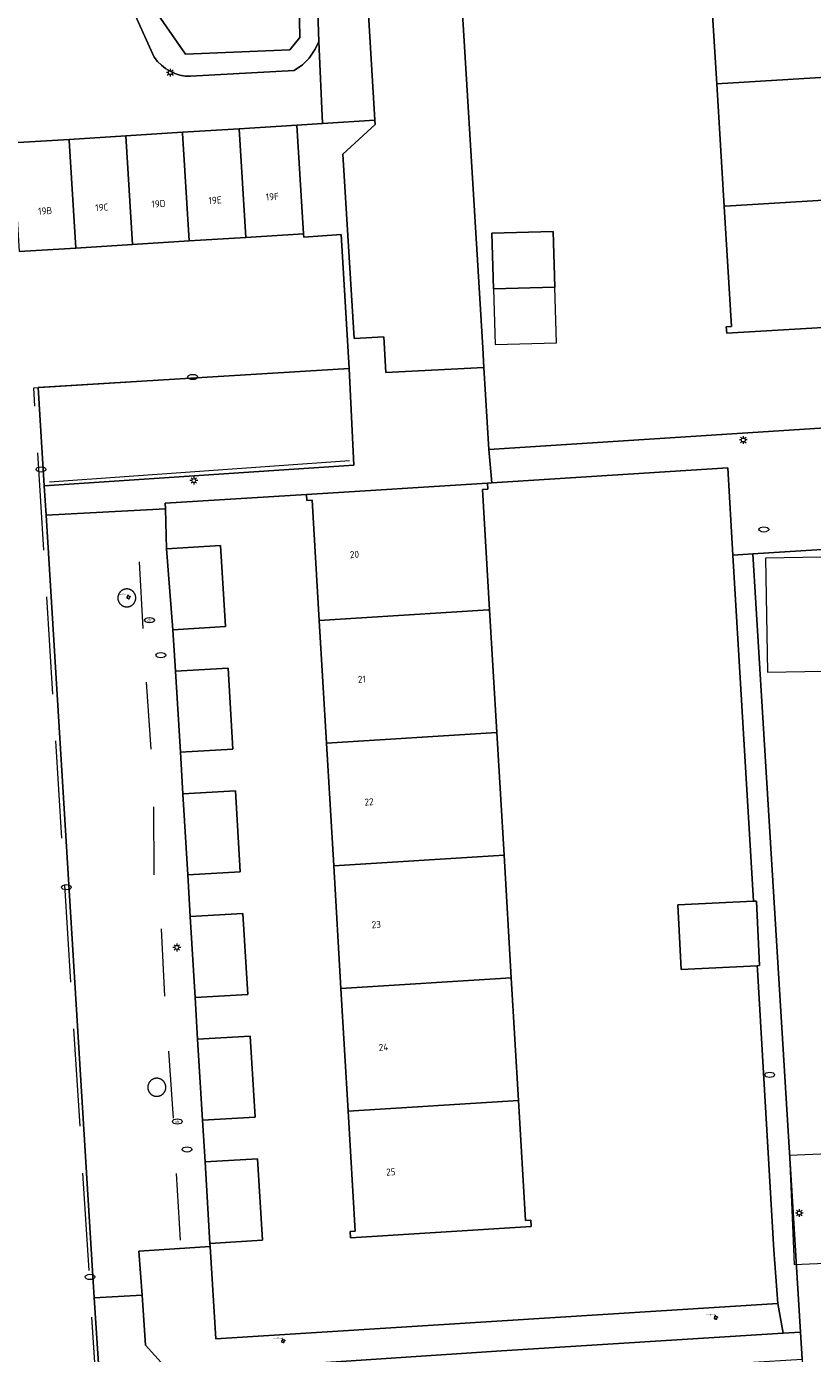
# Model space of a CAD drawing. Header units: metres. Extents: x 162098 to 162858, y 502351 to 503184.
# Tile 40 of 94: x 162428 to 162469, y 502754 to 502822. Entities that reach past the tile are written whole.
import ezdxf
from ezdxf.enums import TextEntityAlignment as Align

# ---------------------------------------------------------------- set-up
doc = ezdxf.new("R2010")
doc.units = ezdxf.units.M
doc.linetypes.add('RI-HWA-SO', pattern=[7.4, 5, -2.4])
for name, color, linetype, lineweight, true_color in [('B-PV-GR-BEPLANTING_CULTUUR_HEESTERS-GV', 7, 'Continuous', 13, 0x99cc00), ('B-PV-GR-BEPLANTING_CULTUUR_ROOS-GV', 7, 'Continuous', 18, 0x99cc00), ('B-PV-GR-BOOM-S', 7, 'Continuous', 13, 0x4c9900), ('B-PV-RI-HWA_GOOT_MOLGOOT-G', 150, 'RI-HWA-SO', 18, 0x007fff)]:
    doc.layers.add(name, color=color, linetype=linetype, lineweight=lineweight, true_color=true_color)
for name, color, linetype, lineweight in [('B-PV-IE-MEUBILAIR-S', 252, 'Continuous', 13), ('B-PV-IE-MEUBILAIR_WEGMEUBILAIR-G', 252, 'Continuous', 13), ('B-PV-IE-MEUBILAIR_WEGMEUBILAIR-GV', 252, 'Continuous', 13), ('B-PV-OG-BEBOUWING-GV', 7, 'Continuous', 18), ('B-PV-OG-BEBOUWING-T18', 7, 'Continuous', 18), ('B-PV-OG-BEBOUWING_LUIFEL-GV', 7, 'Continuous', 18), ('B-PV-OG-BEBOUWING_OVERBOUWING-GV', 7, 'Continuous', 18), ('B-PV-OG-TERREIN_BEGROEID-GV', 7, 'Continuous', 13), ('B-PV-OG-TERREIN_ERF-GV', 252, 'Continuous', 13), ('B-PV-VH-OPENVERHARDING_BETONSTRAATSTEEN-GV', 252, 'Continuous', 13), ('B-PV-VH-OPENVERHARDING_TEGEL-GV', 252, 'Continuous', 13)]:
    doc.layers.add(name, color=color, linetype=linetype, lineweight=lineweight)
doc.styles.add('NLCS-ISO', font='NLCS-ISO.ttf')
doc.styles.add('NLCS-ISO-M200-T18', font='NLCS-ISO.ttf', dxfattribs={"height": 1.8})

# ---------------------------------------------------------------- blocks, each defined once
blk = doc.blocks.new('SIE-MEUBILAIR_PAAL_LICHTMAST-SO')
for points in [[(-0.62, 0), (-1, 0)], [(-0.71, 0.71), (-0.44, 0.44)], [(0, 1), (0, 0.62)], [(0.44, 0.44), (0.71, 0.71)], [(1, 0), (0.62, 0)], [(-0.71, -0.71), (-0.44, -0.44)], [(0, -0.62), (0, -1)], [(0.44, -0.44), (0.71, -0.71)]]:
    blk.add_lwpolyline(points)
blk.add_circle((0, 0), 0.5)
blk = doc.blocks.new('SIE-MEUBILAIR_PUT_RIOOLPUT-SO')
blk.add_ellipse((0, 0), major_axis=(1.25, 0), ratio=0.54)
blk = doc.blocks.new('SIE-MEUBILAIR_PUT_KOLK-SO')
blk.add_ellipse((0, 0), major_axis=(1.25, 0), ratio=0.54)
blk = doc.blocks.new('SIE-MEUBILAIR_PUT_BRANDKRAAN-SO')
blk.add_ellipse((0, 0), major_axis=(1.25, 0), ratio=0.54)
blk = doc.blocks.new('SIE-MEUBILAIR_PUT_DRAINAGEPUT-SO')
blk.add_ellipse((0, 0), major_axis=(1.25, 0), ratio=0.54)
at = {"style": 'NLCS-ISO'}
blk.add_text('dr', height=0.75, dxfattribs=at).set_placement((0.03, 0), align=Align.MIDDLE_CENTER)
blk = doc.blocks.new('SGR-BOOM_GBKN-SO')
for centre, start, end in [((-0.25, -0.1), 67.1244, 157.1244), ((-0.1, 0.25), 157.1244, 247.1244), ((-0.1, 0.25), 337.1244, 157.1244), ((0.25, 0.1), 247.1244, 337.1244), ((-0.25, -0.1), 157.1244, 337.1244), ((0.1, -0.25), 157.1244, 337.1244), ((0.1, -0.25), 337.1244, 67.1244)]:
    blk.add_arc(centre, 0.188, start, end)
at = {"extrusion": (0, 0, -1)}
blk.add_arc((-0.25, 0.1), 0.188, 22.8756, 202.8756, dxfattribs=at)
at = {"style": 'NLCS-ISO'}
blk.add_attdef('SOORT', text='', height=0.35, dxfattribs=at).set_placement((0, 0.75), align=Align.MIDDLE_RIGHT)

msp = doc.modelspace()

# ---------------------------------------------------------------- linework, layer by layer
at = {"layer": 'B-PV-GR-BEPLANTING_CULTUUR_HEESTERS-GV'}
for points in [[(162450.282, 502829.133), (162449.178, 502847.29), (162449.015, 502849.966), (162445.696, 502849.779), (162444.328, 502848.305), (162446.172, 502817.484), (162446.185, 502817.259), (162444.526, 502815.736), (162445.102, 502806.295), (162446.632, 502806.377), (162446.732, 502804.548), (162451.763, 502804.802), (162451.701, 502805.816)], [(162437.725, 502759.734), (162434.071, 502759.505), (162434.245, 502757.239), (162434.402, 502754.685), (162435.689, 502753.261), (162452.656, 502754.388), (162467.1, 502755.291), (162466.836, 502756.816), (162438.017, 502755.008)]]:
    msp.add_lwpolyline(points, close=True, dxfattribs=at)
at = {"layer": 'B-PV-GR-BEPLANTING_CULTUUR_ROOS-GV'}
msp.add_lwpolyline([(162436.723, 502819.731), (162442.034, 502820.036), (162442.457, 502820.327), (162442.798, 502820.664), (162443.112, 502821.117), (162443.295, 502821.517), (162443.2, 502824.575), (162442.27, 502824.491), (162442.32, 502821.727), (162441.812, 502821.087), (162436.466, 502820.87), (162435.065, 502822.885), (162433.464, 502826.771), (162432.313, 502826.377), (162434.862, 502820.714)], dxfattribs=at)
msp.add_lwpolyline([(162434.862, 502820.714, 0.253137), (162436.723, 502819.731)], format="xyb", dxfattribs=at)
at = {"layer": 'B-PV-IE-MEUBILAIR_WEGMEUBILAIR-G'}
for points in [[(162444.866, 502800.012), (162429.49, 502798.93)], [(162434.086, 502794.845), (162434.265, 502791.415)], [(162434.449, 502788.676), (162434.683, 502785.234)], [(162434.828, 502782.285), (162434.829, 502778.793)], [(162435.217, 502776.03), (162435.388, 502772.569)], [(162435.582, 502769.748), (162435.822, 502766.322)], [(162435.989, 502763.484), (162436.189, 502760.068)]]:
    msp.add_lwpolyline(points, dxfattribs=at)
at = {"layer": 'B-PV-IE-MEUBILAIR_WEGMEUBILAIR-GV'}
for points in [[(162433.449, 502792.53), (162433.463, 502792.53), (162433.476, 502792.53), (162433.49, 502792.531), (162433.503, 502792.532), (162433.517, 502792.534), (162433.53, 502792.536), (162433.543, 502792.539), (162433.557, 502792.542), (162433.57, 502792.545), (162433.583, 502792.549), (162433.596, 502792.553), (162433.609, 502792.557), (162433.621, 502792.562), (162433.634, 502792.567), (162433.646, 502792.573), (162433.658, 502792.579), (162433.67, 502792.585), (162433.682, 502792.591), (162433.694, 502792.598), (162433.705, 502792.606), (162433.716, 502792.613), (162433.727, 502792.621), (162433.738, 502792.63), (162433.749, 502792.638), (162433.759, 502792.647), (162433.769, 502792.656), (162433.778, 502792.666), (162433.788, 502792.676), (162433.797, 502792.686), (162433.806, 502792.696), (162433.814, 502792.706), (162433.822, 502792.717), (162433.83, 502792.728), (162433.838, 502792.74), (162433.845, 502792.751), (162433.852, 502792.763), (162433.858, 502792.775), (162433.864, 502792.787), (162433.87, 502792.799), (162433.876, 502792.811), (162433.881, 502792.824), (162433.885, 502792.837), (162433.89, 502792.85), (162433.893, 502792.863), (162433.897, 502792.876), (162433.9, 502792.889), (162433.903, 502792.902), (162433.905, 502792.915), (162433.907, 502792.929), (162433.909, 502792.942), (162433.91, 502792.956), (162433.911, 502792.969), (162433.911, 502792.983), (162433.911, 502792.996), (162433.911, 502793.01), (162433.91, 502793.023), (162433.909, 502793.037), (162433.907, 502793.05), (162433.905, 502793.064), (162433.902, 502793.077), (162433.9, 502793.09), (162433.896, 502793.104), (162433.893, 502793.117), (162433.889, 502793.13), (162433.885, 502793.142), (162433.88, 502793.155), (162433.875, 502793.168), (162433.869, 502793.18), (162433.863, 502793.192), (162433.857, 502793.204), (162433.851, 502793.216), (162433.844, 502793.228), (162433.837, 502793.239), (162433.829, 502793.251), (162433.821, 502793.262), (162433.813, 502793.272), (162433.804, 502793.283), (162433.796, 502793.293), (162433.786, 502793.303), (162433.777, 502793.313), (162433.767, 502793.322), (162433.757, 502793.332), (162433.747, 502793.34), (162433.736, 502793.349), (162433.726, 502793.357), (162433.715, 502793.365), (162433.703, 502793.373), (162433.692, 502793.38), (162433.68, 502793.387), (162433.669, 502793.393), (162433.656, 502793.4), (162433.644, 502793.405), (162433.632, 502793.411), (162433.619, 502793.416), (162433.607, 502793.421), (162433.594, 502793.425), (162433.581, 502793.429), (162433.568, 502793.433), (162433.555, 502793.436), (162433.541, 502793.439), (162433.528, 502793.441), (162433.515, 502793.443), (162433.501, 502793.445), (162433.488, 502793.446), (162433.474, 502793.447), (162433.461, 502793.448), (162433.452, 502793.448), (162433.438, 502793.447), (162433.425, 502793.447), (162433.411, 502793.446), (162433.398, 502793.444), (162433.385, 502793.443), (162433.371, 502793.44), (162433.358, 502793.438), (162433.345, 502793.435), (162433.332, 502793.432), (162433.318, 502793.428), (162433.306, 502793.424), (162433.293, 502793.419), (162433.28, 502793.414), (162433.268, 502793.409), (162433.255, 502793.403), (162433.243, 502793.397), (162433.231, 502793.391), (162433.219, 502793.384), (162433.208, 502793.377), (162433.197, 502793.37), (162433.185, 502793.362), (162433.174, 502793.354), (162433.164, 502793.346), (162433.153, 502793.337), (162433.143, 502793.328), (162433.133, 502793.319), (162433.124, 502793.309), (162433.114, 502793.3), (162433.105, 502793.289), (162433.097, 502793.279), (162433.088, 502793.269), (162433.08, 502793.258), (162433.072, 502793.247), (162433.065, 502793.235), (162433.058, 502793.224), (162433.051, 502793.212), (162433.045, 502793.2), (162433.039, 502793.188), (162433.033, 502793.176), (162433.027, 502793.163), (162433.023, 502793.151), (162433.018, 502793.138), (162433.014, 502793.125), (162433.01, 502793.112), (162433.006, 502793.099), (162433.003, 502793.086), (162433.001, 502793.072), (162432.998, 502793.059), (162432.997, 502793.046), (162432.995, 502793.032), (162432.994, 502793.019), (162432.993, 502793.005), (162432.993, 502792.992), (162432.993, 502792.978), (162432.994, 502792.964), (162432.995, 502792.951), (162432.996, 502792.937), (162432.998, 502792.924), (162433, 502792.911), (162433.002, 502792.897), (162433.005, 502792.884), (162433.008, 502792.871), (162433.012, 502792.858), (162433.016, 502792.845), (162433.021, 502792.832), (162433.025, 502792.819), (162433.031, 502792.807), (162433.036, 502792.795), (162433.042, 502792.782), (162433.048, 502792.77), (162433.055, 502792.759), (162433.062, 502792.747), (162433.069, 502792.735), (162433.077, 502792.724), (162433.085, 502792.713), (162433.093, 502792.703), (162433.102, 502792.692), (162433.111, 502792.682), (162433.12, 502792.672), (162433.129, 502792.662), (162433.139, 502792.653), (162433.149, 502792.644), (162433.159, 502792.635), (162433.17, 502792.627), (162433.181, 502792.618), (162433.192, 502792.611), (162433.203, 502792.603), (162433.215, 502792.596), (162433.226, 502792.589), (162433.238, 502792.582), (162433.25, 502792.576), (162433.262, 502792.571), (162433.275, 502792.565), (162433.287, 502792.56), (162433.3, 502792.555), (162433.313, 502792.551), (162433.326, 502792.547), (162433.339, 502792.544), (162433.352, 502792.541), (162433.366, 502792.538), (162433.379, 502792.535), (162433.392, 502792.533), (162433.406, 502792.532), (162433.419, 502792.531), (162433.433, 502792.53), (162433.446, 502792.53)], [(162434.989, 502768.361), (162434.976, 502768.361), (162434.962, 502768.36), (162434.949, 502768.359), (162434.935, 502768.358), (162434.922, 502768.356), (162434.908, 502768.354), (162434.895, 502768.351), (162434.882, 502768.348), (162434.868, 502768.345), (162434.855, 502768.341), (162434.842, 502768.337), (162434.829, 502768.333), (162434.817, 502768.328), (162434.804, 502768.323), (162434.792, 502768.317), (162434.78, 502768.311), (162434.768, 502768.305), (162434.756, 502768.298), (162434.744, 502768.291), (162434.733, 502768.283), (162434.721, 502768.276), (162434.71, 502768.268), (162434.7, 502768.259), (162434.689, 502768.251), (162434.679, 502768.242), (162434.669, 502768.232), (162434.659, 502768.223), (162434.65, 502768.213), (162434.641, 502768.203), (162434.632, 502768.193), (162434.624, 502768.182), (162434.615, 502768.171), (162434.608, 502768.16), (162434.6, 502768.149), (162434.593, 502768.137), (162434.586, 502768.125), (162434.58, 502768.113), (162434.573, 502768.101), (162434.568, 502768.089), (162434.562, 502768.076), (162434.557, 502768.064), (162434.552, 502768.051), (162434.548, 502768.038), (162434.544, 502768.025), (162434.541, 502768.012), (162434.538, 502767.999), (162434.535, 502767.985), (162434.533, 502767.972), (162434.531, 502767.958), (162434.529, 502767.945), (162434.528, 502767.931), (162434.527, 502767.918), (162434.527, 502767.904), (162434.527, 502767.891), (162434.527, 502767.877), (162434.528, 502767.863), (162434.529, 502767.85), (162434.531, 502767.836), (162434.533, 502767.823), (162434.535, 502767.81), (162434.538, 502767.796), (162434.541, 502767.783), (162434.545, 502767.77), (162434.549, 502767.757), (162434.553, 502767.744), (162434.558, 502767.731), (162434.563, 502767.719), (162434.568, 502767.706), (162434.574, 502767.694), (162434.58, 502767.682), (162434.587, 502767.67), (162434.594, 502767.658), (162434.601, 502767.647), (162434.609, 502767.635), (162434.617, 502767.624), (162434.625, 502767.613), (162434.633, 502767.603), (162434.642, 502767.592), (162434.651, 502767.582), (162434.661, 502767.573), (162434.671, 502767.563), (162434.681, 502767.554), (162434.691, 502767.545), (162434.701, 502767.536), (162434.712, 502767.528), (162434.723, 502767.52), (162434.734, 502767.512), (162434.746, 502767.505), (162434.757, 502767.498), (162434.769, 502767.491), (162434.781, 502767.485), (162434.794, 502767.479), (162434.806, 502767.474), (162434.819, 502767.468), (162434.831, 502767.463), (162434.844, 502767.459), (162434.857, 502767.455), (162434.87, 502767.451), (162434.883, 502767.448), (162434.897, 502767.445), (162434.91, 502767.443), (162434.924, 502767.44), (162434.937, 502767.439), (162434.951, 502767.437), (162434.964, 502767.436), (162434.978, 502767.436), (162434.991, 502767.436), (162435.005, 502767.436), (162435.007, 502767.436), (162435.021, 502767.437), (162435.035, 502767.438), (162435.048, 502767.439), (162435.062, 502767.441), (162435.075, 502767.444), (162435.088, 502767.446), (162435.102, 502767.449), (162435.115, 502767.453), (162435.128, 502767.457), (162435.141, 502767.461), (162435.153, 502767.466), (162435.166, 502767.471), (162435.179, 502767.476), (162435.191, 502767.482), (162435.203, 502767.488), (162435.215, 502767.494), (162435.227, 502767.501), (162435.238, 502767.508), (162435.25, 502767.516), (162435.261, 502767.524), (162435.272, 502767.532), (162435.282, 502767.54), (162435.293, 502767.549), (162435.303, 502767.558), (162435.313, 502767.568), (162435.322, 502767.577), (162435.332, 502767.587), (162435.341, 502767.597), (162435.349, 502767.608), (162435.358, 502767.618), (162435.366, 502767.629), (162435.374, 502767.641), (162435.381, 502767.652), (162435.388, 502767.664), (162435.395, 502767.675), (162435.401, 502767.687), (162435.407, 502767.7), (162435.413, 502767.712), (162435.418, 502767.725), (162435.423, 502767.737), (162435.428, 502767.75), (162435.432, 502767.763), (162435.436, 502767.776), (162435.439, 502767.789), (162435.442, 502767.803), (162435.445, 502767.816), (162435.447, 502767.829), (162435.449, 502767.843), (162435.45, 502767.856), (162435.451, 502767.87), (162435.452, 502767.883), (162435.452, 502767.897), (162435.452, 502767.911), (162435.451, 502767.924), (162435.45, 502767.938), (162435.449, 502767.951), (162435.447, 502767.965), (162435.445, 502767.978), (162435.443, 502767.992), (162435.44, 502768.005), (162435.436, 502768.018), (162435.433, 502768.031), (162435.429, 502768.044), (162435.424, 502768.057), (162435.419, 502768.07), (162435.414, 502768.082), (162435.408, 502768.095), (162435.402, 502768.107), (162435.396, 502768.119), (162435.389, 502768.131), (162435.382, 502768.143), (162435.375, 502768.154), (162435.367, 502768.165), (162435.359, 502768.176), (162435.351, 502768.187), (162435.342, 502768.197), (162435.334, 502768.208), (162435.324, 502768.218), (162435.315, 502768.227), (162435.305, 502768.237), (162435.295, 502768.246), (162435.285, 502768.255), (162435.274, 502768.263), (162435.263, 502768.272), (162435.252, 502768.279), (162435.241, 502768.287), (162435.229, 502768.294), (162435.217, 502768.301), (162435.205, 502768.308), (162435.193, 502768.314), (162435.181, 502768.32), (162435.169, 502768.325), (162435.156, 502768.33), (162435.143, 502768.335), (162435.13, 502768.339), (162435.117, 502768.343), (162435.104, 502768.347), (162435.091, 502768.35), (162435.078, 502768.353), (162435.064, 502768.355), (162435.051, 502768.357), (162435.037, 502768.359), (162435.024, 502768.36), (162435.01, 502768.361), (162434.997, 502768.361)]]:
    msp.add_lwpolyline(points, close=True, dxfattribs=at)
at = {"layer": 'B-PV-OG-BEBOUWING-GV'}
for points in [[(162472.442, 502819.88), (162472.058, 502826.168), (162472.008, 502826.165), (162463.313, 502825.637), (162463.697, 502819.348), (162472.392, 502819.877)], [(162472.392, 502819.877), (162463.697, 502819.348), (162464.081, 502813.064), (162464.131, 502813.067), (162472.826, 502813.598), (162472.442, 502819.88)], [(162442.518, 502811.658), (162442.17, 502817.226), (162439.206, 502817.041), (162439.554, 502811.473)], [(162427.937, 502810.747), (162430.841, 502810.928), (162430.496, 502816.446), (162430.493, 502816.496), (162427.589, 502816.315)], [(162430.496, 502816.446), (162430.841, 502810.928), (162433.745, 502811.11), (162433.397, 502816.678), (162430.493, 502816.496)], [(162436.65, 502811.291), (162436.305, 502816.809), (162436.302, 502816.859), (162433.397, 502816.678), (162433.745, 502811.11)], [(162439.206, 502817.041), (162436.302, 502816.859), (162436.305, 502816.809), (162436.65, 502811.291), (162439.554, 502811.473)], [(162472.826, 502813.598), (162464.131, 502813.067), (162464.081, 502813.064), (162464.457, 502806.898), (162464.188, 502806.882), (162464.208, 502806.562), (162473.492, 502807.117), (162473.472, 502807.437), (162473.203, 502807.421)], [(162455.392, 502808.925), (162455.309, 502811.774), (162452.174, 502811.683), (162452.256, 502808.834)], [(162442.687, 502797.975), (162442.957, 502797.992), (162443.32, 502791.832), (162452.001, 502792.378), (162452.051, 502792.381), (162451.688, 502798.541), (162451.958, 502798.558), (162451.939, 502798.877), (162442.668, 502798.294)], [(162443.32, 502791.832), (162443.691, 502785.543), (162452.422, 502786.092), (162452.051, 502792.381), (162452.001, 502792.378)], [(162452.792, 502779.803), (162452.422, 502786.092), (162443.691, 502785.543), (162444.062, 502779.254)], [(162444.062, 502779.254), (162444.433, 502772.964), (162453.163, 502773.513), (162452.792, 502779.803)], [(162461.705, 502777.249), (162461.867, 502773.941), (162465.764, 502774.131), (162465.898, 502774.138), (162465.737, 502777.445), (162465.574, 502777.437)], [(162453.534, 502767.225), (162453.163, 502773.513), (162444.433, 502772.964), (162444.803, 502766.676)], [(162444.803, 502766.676), (162445.166, 502760.516), (162444.896, 502760.499), (162444.915, 502760.18), (162454.186, 502760.763), (162454.167, 502761.082), (162453.897, 502761.065), (162453.534, 502767.225)]]:
    msp.add_lwpolyline(points, close=True, dxfattribs=at)
for points in [[(162438.512, 502791.529), (162438.262, 502795.682), (162435.491, 502795.508)], [(162435.491, 502795.508), (162435.818, 502791.36)], [(162435.818, 502791.36), (162438.512, 502791.529)], [(162438.891, 502785.241), (162438.641, 502789.394), (162435.946, 502789.225)], [(162435.946, 502789.225), (162436.197, 502785.072)], [(162436.197, 502785.072), (162438.891, 502785.241)], [(162439.271, 502778.952), (162439.02, 502783.105), (162436.326, 502782.936)], [(162436.326, 502782.936), (162436.576, 502778.783)], [(162436.576, 502778.783), (162439.271, 502778.952)], [(162439.399, 502776.817), (162436.705, 502776.648)], [(162436.705, 502776.648), (162436.955, 502772.494)], [(162439.65, 502772.663), (162439.399, 502776.817)], [(162436.955, 502772.494), (162439.65, 502772.663)], [(162440.029, 502766.375), (162439.778, 502770.528), (162437.084, 502770.359)], [(162437.084, 502770.359), (162437.334, 502766.206)], [(162437.334, 502766.206), (162440.029, 502766.375)], [(162440.158, 502764.239), (162437.463, 502764.07)], [(162437.463, 502764.07), (162437.715, 502759.898)], [(162440.41, 502760.067), (162440.158, 502764.239)], [(162437.715, 502759.898), (162440.41, 502760.067)]]:
    msp.add_lwpolyline(points, dxfattribs=at)
at = {"layer": 'B-PV-OG-BEBOUWING_LUIFEL-GV'}
msp.add_lwpolyline([(162455.392, 502808.925), (162452.256, 502808.834), (162452.338, 502805.985), (162455.474, 502806.075)], close=True, dxfattribs=at)
at = {"layer": 'B-PV-OG-BEBOUWING_OVERBOUWING-GV'}
for points in [[(162466.197, 502795.035), (162466.298, 502789.187), (162470.13, 502789.253), (162470.029, 502795.101)], [(162467.436, 502764.399), (162467.669, 502758.817), (162471.633, 502758.983), (162471.4, 502764.564)]]:
    msp.add_lwpolyline(points, close=True, dxfattribs=at)
at = {"layer": 'B-PV-OG-TERREIN_BEGROEID-GV'}
msp.add_lwpolyline([(162435.065, 502822.885), (162436.466, 502820.87), (162441.812, 502821.087), (162442.32, 502821.727), (162442.27, 502824.491), (162443.2, 502824.575), (162442.1, 502842.088), (162440.179, 502841.929), (162431.723, 502838.065), (162432.214, 502837.032), (162429.971, 502835.834), (162431.555, 502831.014), (162431.109, 502830.781), (162431.381, 502826.305), (162432.313, 502826.377), (162433.464, 502826.771)], close=True, dxfattribs=at)
at = {"layer": 'B-PV-OG-TERREIN_ERF-GV'}
for points in [[(162450.282, 502829.133), (162451.701, 502805.816), (162451.763, 502804.802), (162452.018, 502800.606), (162482.001, 502802.537)], [(162472.058, 502826.168), (162472.442, 502819.88), (162472.826, 502813.598), (162473.203, 502807.421), (162473.472, 502807.437), (162473.492, 502807.117), (162464.208, 502806.562), (162464.188, 502806.882), (162464.457, 502806.898), (162464.081, 502813.064), (162463.697, 502819.348), (162463.313, 502825.637)], [(162494.477, 502797.063), (162465.54, 502795.256), (162465.851, 502790.195), (162467.992, 502755.346), (162468.078, 502753.954), (162468.326, 502749.911), (162482.471, 502750.858)]]:
    msp.add_lwpolyline(points, dxfattribs=at)
for points in [[(162455.392, 502808.925), (162452.256, 502808.834), (162452.174, 502811.683), (162455.309, 502811.774)], [(162465.782, 502773.919), (162465.764, 502774.131), (162461.867, 502773.941), (162461.705, 502777.249), (162465.574, 502777.437), (162464.528, 502795.186), (162464.265, 502799.652), (162452.166, 502798.891), (162451.939, 502798.877), (162451.958, 502798.558), (162451.688, 502798.541), (162452.051, 502792.381), (162452.422, 502786.092), (162452.792, 502779.803), (162453.163, 502773.513), (162453.534, 502767.225), (162453.897, 502761.065), (162454.167, 502761.082), (162454.186, 502760.763), (162444.915, 502760.18), (162444.896, 502760.499), (162445.166, 502760.516), (162444.803, 502766.676), (162444.433, 502772.964), (162444.062, 502779.254), (162443.691, 502785.543), (162443.32, 502791.832), (162442.957, 502797.992), (162442.687, 502797.975), (162442.668, 502798.294), (162435.427, 502797.839), (162435.435, 502797.551), (162435.491, 502795.508), (162438.262, 502795.682), (162438.512, 502791.529), (162435.818, 502791.36), (162435.946, 502789.225), (162438.641, 502789.394), (162438.891, 502785.241), (162436.197, 502785.072), (162436.326, 502782.936), (162439.02, 502783.105), (162439.271, 502778.952), (162436.576, 502778.783), (162436.705, 502776.648), (162439.399, 502776.817), (162439.65, 502772.663), (162436.955, 502772.494), (162437.084, 502770.359), (162439.778, 502770.528), (162440.029, 502766.375), (162437.334, 502766.206), (162437.463, 502764.07), (162440.158, 502764.239), (162440.41, 502760.067), (162437.715, 502759.898), (162437.725, 502759.734), (162438.017, 502755.008), (162466.836, 502756.816), (162466.63, 502759.541)]]:
    msp.add_lwpolyline(points, close=True, dxfattribs=at)
at = {"layer": 'B-PV-RI-HWA_GOOT_MOLGOOT-G'}
msp.add_lwpolyline([(162431.979, 502751.127), (162428.679, 502803.763), (162444.844, 502804.756)], dxfattribs=at)
at = {"layer": 'B-PV-VH-OPENVERHARDING_BETONSTRAATSTEEN-GV'}
for points in [[(162433.745, 502811.11), (162430.841, 502810.928)], [(162436.65, 502811.291), (162433.745, 502811.11)], [(162439.554, 502811.473), (162436.65, 502811.291)], [(162442.518, 502811.658), (162439.554, 502811.473)], [(162444.844, 502804.756), (162444.436, 502811.613), (162442.528, 502811.492), (162442.518, 502811.658)], [(162430.841, 502810.928), (162427.937, 502810.747)], [(162429.22, 502798.736), (162428.91, 502803.777), (162444.844, 502804.756)], [(162444.844, 502804.756), (162428.91, 502803.777)], [(162429.22, 502798.736), (162445.097, 502799.803), (162444.844, 502804.756)], [(162428.91, 502803.777), (162429.22, 502798.736)], [(162429.313, 502797.231), (162429.22, 502798.736)], [(162435.435, 502797.551), (162429.313, 502797.231)], [(162435.491, 502795.508), (162435.435, 502797.551)], [(162429.313, 502797.231), (162431.773, 502757.107)], [(162431.773, 502757.107), (162429.313, 502797.231)], [(162435.818, 502791.36), (162435.491, 502795.508)], [(162435.946, 502789.225), (162435.818, 502791.36)], [(162436.197, 502785.072), (162435.946, 502789.225)], [(162436.326, 502782.936), (162436.197, 502785.072)], [(162436.576, 502778.783), (162436.326, 502782.936)], [(162436.705, 502776.648), (162436.576, 502778.783)], [(162436.955, 502772.494), (162436.705, 502776.648)], [(162437.084, 502770.359), (162436.955, 502772.494)], [(162437.334, 502766.206), (162437.084, 502770.359)], [(162437.463, 502764.07), (162437.334, 502766.206)], [(162437.715, 502759.898), (162437.463, 502764.07)], [(162434.245, 502757.239), (162434.071, 502759.505), (162437.725, 502759.734)], [(162437.725, 502759.734), (162437.715, 502759.898)], [(162431.773, 502757.107), (162434.245, 502757.239)], [(162431.979, 502751.127), (162432.164, 502751.138), (162431.773, 502757.107)]]:
    msp.add_lwpolyline(points, dxfattribs=at)
at = {"layer": 'B-PV-VH-OPENVERHARDING_TEGEL-GV'}
for points in [[(162444.467, 502868.799), (162444.334, 502870.743), (162444.073, 502876.294), (162443.725, 502876.256), (162446.953, 502890.088), (162448.983, 502898.886), (162447.272, 502898.787), (162444.96, 502888.826), (162442.036, 502876.456), (162440.166, 502868.492), (162439.431, 502865.293), (162439.43, 502862.761), (162440.792, 502862.847), (162441.6, 502849.625), (162441.946, 502845.227), (162442.1, 502842.088), (162443.2, 502824.575), (162443.295, 502821.517), (162443.481, 502817.311), (162446.172, 502817.484), (162444.328, 502848.305), (162445.696, 502849.779), (162445.483, 502852.919)], [(162452.018, 502800.606), (162451.763, 502804.802), (162446.732, 502804.548), (162446.632, 502806.377), (162445.102, 502806.295), (162444.526, 502815.736), (162446.185, 502817.259), (162446.172, 502817.484), (162443.481, 502817.311), (162442.17, 502817.226), (162442.518, 502811.658), (162442.528, 502811.492), (162444.436, 502811.613), (162444.844, 502804.756), (162445.097, 502799.803), (162429.22, 502798.736), (162429.313, 502797.231), (162435.435, 502797.551), (162435.427, 502797.839), (162442.668, 502798.294), (162451.939, 502798.877), (162452.166, 502798.891)], [(162465.782, 502773.919), (162466.63, 502759.541), (162466.836, 502756.816), (162467.1, 502755.291), (162467.992, 502755.346), (162465.851, 502790.195), (162465.54, 502795.256), (162464.528, 502795.186), (162465.574, 502777.437), (162465.737, 502777.445), (162465.898, 502774.138), (162465.764, 502774.131)]]:
    msp.add_lwpolyline(points, close=True, dxfattribs=at)
for points in [[(162434.862, 502820.714), (162432.313, 502826.377), (162431.381, 502826.305), (162431.109, 502830.781)], [(162389.294, 502816.376), (162391.742, 502816.752), (162419.986, 502818.535), (162420.158, 502815.7), (162424.643, 502815.982), (162424.634, 502816.13), (162427.589, 502816.315), (162430.493, 502816.496), (162433.397, 502816.678), (162436.302, 502816.859), (162439.206, 502817.041), (162442.17, 502817.226), (162443.481, 502817.311), (162443.295, 502821.517), (162443.112, 502821.117), (162442.798, 502820.664), (162442.457, 502820.327), (162442.034, 502820.036), (162436.723, 502819.731)], [(162482.001, 502802.537), (162452.018, 502800.606), (162452.166, 502798.891), (162464.265, 502799.652), (162464.528, 502795.186), (162465.54, 502795.256), (162494.477, 502797.063)], [(162468.665, 502745.856), (162462.682, 502750.833), (162462.507, 502753.622), (162468.078, 502753.954), (162467.992, 502755.346), (162467.1, 502755.291), (162452.656, 502754.388), (162435.689, 502753.261), (162434.402, 502754.685), (162434.245, 502757.239), (162431.773, 502757.107), (162432.164, 502751.138), (162431.979, 502751.127), (162433.279, 502747.9), (162433.32, 502747.106), (162434.604, 502747.184), (162434.282, 502751.857), (162436.886, 502752.014), (162437.162, 502751.881), (162454.395, 502752.998), (162454.643, 502753.154), (162461.201, 502753.572), (162461.489, 502748.955), (162462.2, 502749.015)]]:
    msp.add_lwpolyline(points, dxfattribs=at)
msp.add_lwpolyline([(162436.723, 502819.731, -0.253137), (162434.862, 502820.714)], format="xyb", dxfattribs=at)

# ---------------------------------------------------------------- block references
at = {"layer": 'B-PV-GR-BOOM-S', "xscale": 0.2, "yscale": 0.2, "zscale": 0.2}
for p in [(162433.535, 502793.032), (162463.646, 502756.089), (162441.464, 502754.892)]:
    msp.add_blockref('SGR-BOOM_GBKN-SO', p, dxfattribs=at).add_auto_attribs({'SOORT': '****%%c***m'})
at = {"layer": 'B-PV-IE-MEUBILAIR-S', "xscale": 0.2, "yscale": 0.2, "zscale": 0.2}
for name, p in [('SIE-MEUBILAIR_PAAL_LICHTMAST-SO', (162435.683, 502819.921)), ('SIE-MEUBILAIR_PUT_KOLK-SO', (162436.834, 502804.315)), ('SIE-MEUBILAIR_PAAL_LICHTMAST-SO', (162465.057, 502801.087)), ('SIE-MEUBILAIR_PUT_KOLK-SO', (162429.056, 502799.574)), ('SIE-MEUBILAIR_PAAL_LICHTMAST-SO', (162436.888, 502799.006)), ('SIE-MEUBILAIR_PUT_RIOOLPUT-SO', (162466.114, 502796.499)), ('SIE-MEUBILAIR_PUT_DRAINAGEPUT-SO', (162434.617, 502791.848)), ('SIE-MEUBILAIR_PUT_BRANDKRAAN-SO', (162435.197, 502790.052)), ('SIE-MEUBILAIR_PUT_KOLK-SO', (162430.352, 502778.156)), ('SIE-MEUBILAIR_PAAL_LICHTMAST-SO', (162436.016, 502775.068)), ('SIE-MEUBILAIR_PUT_RIOOLPUT-SO', (162466.408, 502768.538)), ('SIE-MEUBILAIR_PUT_DRAINAGEPUT-SO', (162436.043, 502766.145)), ('SIE-MEUBILAIR_PUT_BRANDKRAAN-SO', (162436.543, 502764.712)), ('SIE-MEUBILAIR_PAAL_LICHTMAST-SO', (162467.93, 502761.451)), ('SIE-MEUBILAIR_PUT_KOLK-SO', (162431.56, 502758.176))]:
    msp.add_blockref(name, p, dxfattribs=at)

# ---------------------------------------------------------------- texts
at = {"layer": 'B-PV-OG-BEBOUWING-T18', "style": 'NLCS-ISO-M200-T18'}
for s, p in [('19F', (162440.911, 502813.561)), ('19B', (162429.264, 502812.833)), ('19C', (162432.168, 502813.015)), ('19D', (162435.072, 502813.196)), ('19E', (162437.977, 502813.378)), ('20', (162445.125, 502795.215)), ('21', (162445.502, 502788.822)), ('22', (162445.873, 502782.533)), ('23', (162446.243, 502776.243)), ('24', (162446.614, 502769.954)), ('25', (162446.991, 502763.562))]:
    msp.add_text(s, height=0.36, rotation=3.5, dxfattribs=at).set_placement(p, align=Align.MIDDLE)

doc.saveas('drawing.dxf')
